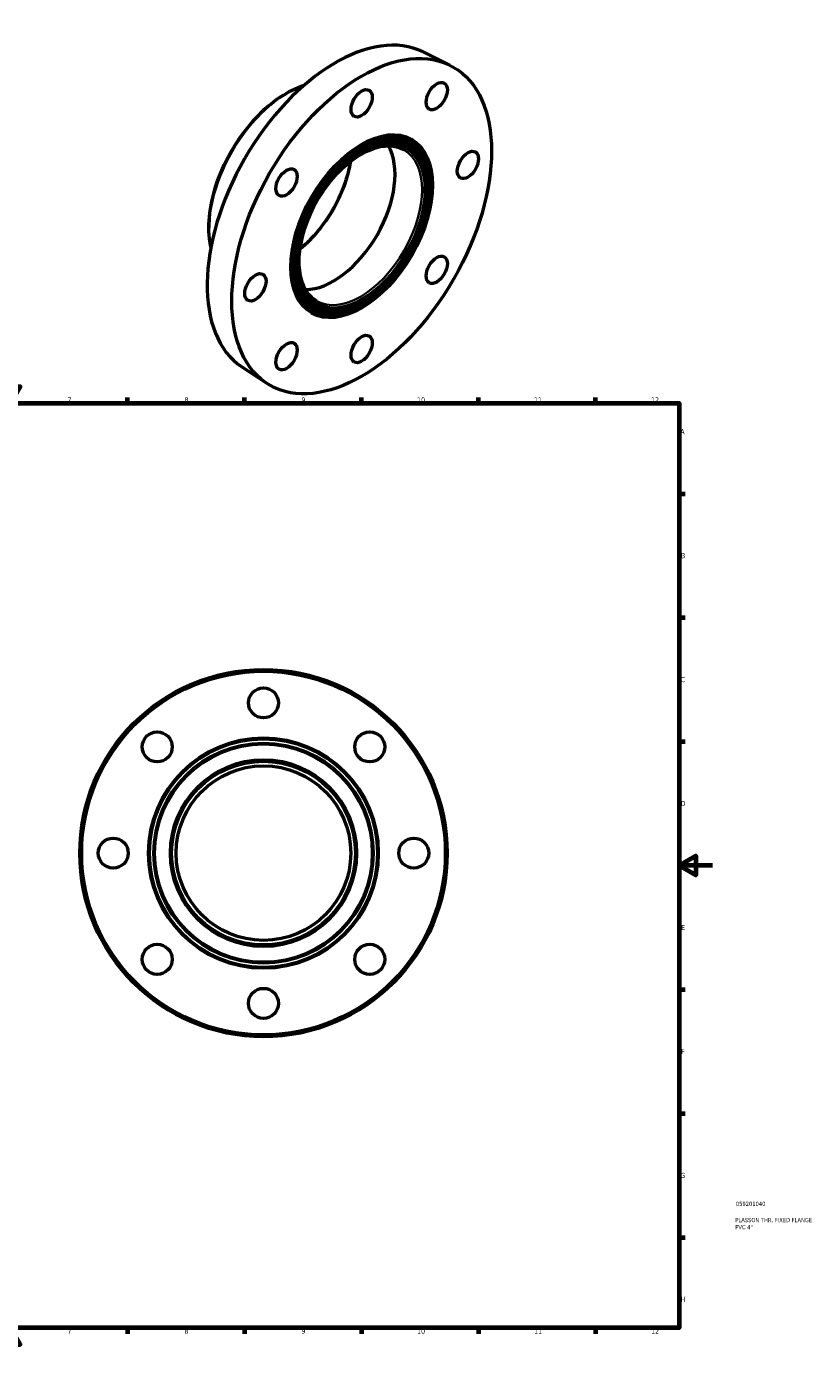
# Model space of a CAD drawing. Header units: millimetres. Extents: x -41 to 901, y 0 to 807.
# Tile 3 of 3: x 430 to 901, y 0 to 799. Entities that reach past the tile are written whole.
import ezdxf

# ---------------------------------------------------------------- set-up
doc = ezdxf.new("R2010")
doc.units = ezdxf.units.MM
for name, color, linetype, lineweight in [('Border (ANSI)', 7, 'Continuous', 70), ('Title (ISO)', 7, 'Continuous', 50), ('Visible (ANSI)', 7, 'Continuous', 50), ('Visible Narrow (ANSI)', 7, 'Continuous', 35)]:
    doc.layers.add(name, color=color, linetype=linetype, lineweight=lineweight)
doc.styles.add('Note Text (ANSI)', font='tahoma.ttf')
doc.styles.add('Note Text (ISO)', font='tahoma.ttf')

# ---------------------------------------------------------------- blocks, each defined once
blk = doc.blocks.new('Borders Default Border')
at = {"layer": 'Border (ANSI)'}
for p, q in [((70.08, 574), (70.08, 577.45)), ((140.17, 574), (140.17, 577.45)), ((210.25, 574), (210.25, 577.45)), ((280.33, 574), (280.33, 577.45)), ((350.42, 574), (350.42, 577.45)), ((490.58, 574), (490.58, 577.45)), ((560.67, 574), (560.67, 577.45)), ((630.75, 574), (630.75, 577.45)), ((700.83, 574), (700.83, 577.45)), ((770.92, 574), (770.92, 577.45)), ((20, 519.75), (16.55, 519.75)), ((821, 519.75), (824.45, 519.75)), ((20, 445.5), (16.55, 445.5)), ((821, 445.5), (824.45, 445.5)), ((20, 371.25), (16.55, 371.25)), ((821, 371.25), (824.45, 371.25)), ((20, 222.75), (16.55, 222.75)), ((821, 222.75), (824.45, 222.75)), ((20, 148.5), (16.55, 148.5)), ((821, 148.5), (824.45, 148.5)), ((20, 74.25), (16.55, 74.25)), ((821, 74.25), (824.45, 74.25)), ((70.08, 20), (70.08, 16.55)), ((140.17, 20), (140.17, 16.55)), ((210.25, 20), (210.25, 16.55)), ((280.33, 20), (280.33, 16.55)), ((350.42, 20), (350.42, 16.55)), ((490.58, 20), (490.58, 16.55)), ((560.67, 20), (560.67, 16.55)), ((630.75, 20), (630.75, 16.55)), ((700.83, 20), (700.83, 16.55)), ((770.92, 20), (770.92, 16.55))]:
    blk.add_line(p, q, dxfattribs=at)
at = {"layer": 'Border (ANSI)', "flags": 128}
for points in [[(420.5, 594), (420.5, 574), (414.73, 584), (426.27, 584), (420.5, 574)], [(20, 20), (20, 574), (821, 574), (821, 20), (20, 20)], [(0, 297), (20, 297), (10, 302.77), (10, 291.23), (20, 297)], [(841, 297), (821, 297), (831, 302.77), (831, 291.23), (821, 297)], [(420.5, 0), (420.5, 20), (414.73, 10), (426.27, 10), (420.5, 20)]]:
    blk.add_lwpolyline(points, dxfattribs=at)
at = {"layer": 'Border (ANSI)', "attachment_point": 7, "style": 'Note Text (ANSI)'}
for s, insert, char_height in [('1', (34.35, 574.4), 3.05), ('2', (104.2, 574.4), 3.05), ('3', (174.26, 574.34), 3.05), ('4', (244.23, 574.4), 3.05), ('5', (314.48, 574.34), 3.05), ('6', (384.49, 574.34), 3.05), ('7', (454.6, 574.4), 3.05), ('8', (524.63, 574.33), 3.05), ('9', (594.7, 574.34), 3.05), ('10', (663.96, 574.34), 3.048), ('11', (734.04, 574.4), 3.048), ('12', (804.13, 574.4), 3.048), ('A', (16.78, 555.35), 3.05), ('A', (821.63, 555.35), 3.05), ('B', (17.15, 481.1), 3.05), ('B', (821.99, 481.1), 3.05), ('C', (16.95, 406.8), 3.05), ('C', (821.8, 406.8), 3.05), ('D', (16.96, 332.6), 3.05), ('D', (821.81, 332.6), 3.05), ('E', (17.21, 258.35), 3.05), ('E', (822.05, 258.35), 3.05), ('F', (17.29, 184.1), 3.05), ('F', (822.14, 184.1), 3.05), ('G', (16.81, 109.79), 3.05), ('G', (821.66, 109.79), 3.05), ('H', (16.97, 35.6), 3.05), ('H', (821.81, 35.6), 3.05), ('1', (34.35, 16.55), 3.05), ('2', (104.2, 16.55), 3.05), ('3', (174.26, 16.49), 3.05), ('4', (244.23, 16.55), 3.05), ('5', (314.48, 16.49), 3.05), ('6', (384.49, 16.49), 3.05), ('7', (454.6, 16.55), 3.05), ('8', (524.63, 16.48), 3.05), ('9', (594.7, 16.49), 3.05), ('10', (663.96, 16.49), 3.048), ('11', (734.04, 16.55), 3.048), ('12', (804.13, 16.55), 3.048)]:
    blk.add_mtext(s, dxfattribs=dict(at, insert=insert, char_height=char_height))
blk = doc.blocks.new('Title Blocks ISO')
at = {"layer": 'Title (ISO)', "color": 232, "true_color": 0xca0064, "style": 'Note Text (ISO)'}
for tag, p in [('PART_NUMBER_001', (33.94, 73.08)), ('DESCRIPTION_001', (33.58, 63.35)), ('DESCRIPTION_002', (33.58, 59.13))]:
    blk.add_attdef(tag, p, '', height=2.5, dxfattribs=at)

msp = doc.modelspace()

# ---------------------------------------------------------------- linework, layer by layer
at = {"layer": 'Visible (ANSI)'}
for p, q in [((667.58, 784.384), (683.665, 776.389)), ((659.046, 729.123), (658.735, 729.302)), ((660.144, 731.03), (659.832, 731.209)), ((657.948, 727.217), (657.637, 727.396)), ((603.568, 632.785), (603.257, 632.964)), ((601.373, 628.972), (601.062, 629.151)), ((602.471, 630.879), (602.159, 631.058)), ((558.959, 595.76), (573.947, 585.861))]:
    msp.add_line(p, q, dxfattribs=at)
for centre, radius in [((571.964, 304.427), 110), ((571.964, 304.427), 108.9), ((571.964, 394.427), 9), ((508.324, 368.067), 9), ((635.603, 368.067), 9), ((571.964, 304.427), 55.036), ((571.964, 304.427), 52.284), ((481.964, 304.427), 9), ((661.964, 304.427), 9), ((508.324, 240.788), 9), ((635.603, 240.788), 9), ((571.964, 214.427), 9)]:
    msp.add_circle(centre, radius, dxfattribs=at)
for centre, major_axis, start_param, end_param in [((615.202, 688.959), (-54.345, -94.371), 3.1770237, 6.2477543), ((630.447, 680.18), (29.385, 51.029), 0, 3.1415927), ((630.447, 680.18), (28.288, 49.122), 0, 3.1415927), ((630.447, 680.18), (27.19, 47.216), 0, 3.1415927), ((613.788, 689.774), (26.091, 45.309), 3.4591557, 5.9656223), ((630.447, 680.18), (29.934, 51.982), 3.1467694, 6.2780085), ((630.447, 680.18), (28.837, 50.075), 3.1469665, 6.2778114), ((630.447, 680.18), (27.739, 48.169), 3.1471792, 6.2775987)]:
    msp.add_ellipse(centre, major_axis=major_axis, ratio=0.5780931, start_param=start_param, end_param=end_param, dxfattribs=at)
for centre, major_axis in [((630.758, 680.001), (-54.894, -95.324)), ((630.758, 753.58), (-4.491, -7.799)), ((675.758, 757.943), (-4.491, -7.799)), ((630.758, 680.001), (-29.934, -51.982)), ((630.758, 680.001), (-29.385, -51.029)), ((630.758, 680.001), (-28.837, -50.075)), ((630.758, 680.001), (-28.288, -49.122)), ((630.758, 680.001), (-27.739, -48.169)), ((630.758, 680.001), (-27.19, -47.216)), ((694.398, 716.649), (-4.491, -7.799)), ((585.758, 706.116), (-4.491, -7.799)), ((675.758, 653.886), (-4.491, -7.799)), ((567.119, 643.353), (-4.491, -7.799)), ((630.758, 606.422), (-4.491, -7.799)), ((585.758, 602.059), (-4.491, -7.799))]:
    msp.add_ellipse(centre, major_axis=major_axis, ratio=0.5780931, dxfattribs=at)
for points, knots in [([(540.475, 667.418), (540.089, 669.091), (539.791, 670.835), (538.958, 678.072), (539.149, 684.059), (541.123, 696.554), (542.906, 703.061), (547.875, 715.933), (551.058, 722.297), (558.501, 734.248), (562.76, 739.833), (571.934, 749.671), (576.849, 753.92), (586.669, 760.521), (591.566, 762.937), (596.325, 764.403)], [4.4809814, 4.4809814, 4.4809814, 4.4809814, 4.5881515, 4.5881515, 4.9106699, 4.9106699, 5.2333462, 5.2333462, 5.5555609, 5.5555609, 5.8776439, 5.8776439, 6.2000063, 6.2000063, 6.5107255, 6.5107255, 6.5107255, 6.5107255]), ([(603.888, 635.141), (601.093, 636.75), (598.759, 639.174), (595.306, 645.384), (594.157, 649.122), (593.14, 657.516), (593.248, 662.149), (594.701, 671.887), (596.044, 676.99), (599.841, 687.151), (602.295, 692.208), (608.067, 701.753), (611.384, 706.239), (618.534, 714.177), (622.365, 717.629), (630.138, 723.15), (634.076, 725.221), (641.654, 727.802), (645.288, 728.308), (651.334, 727.806), (653.851, 727.036), (656.071, 725.758)], [3.9250571, 3.9250571, 3.9250571, 3.9250571, 4.2592139, 4.2592139, 4.5821563, 4.5821563, 4.898905, 4.898905, 5.2155556, 5.2155556, 5.532802, 5.532802, 5.8502437, 5.8502437, 6.1673751, 6.1673751, 6.483894, 6.483894, 6.8011943, 6.8011943, 7.0666498, 7.0666498, 7.0666498, 7.0666498]), ([(624.045, 718.744), (623.254, 713.927), (621.898, 708.911), (618.037, 698.567), (615.455, 693.243), (609.382, 683.195), (605.891, 678.472), (599.488, 671.359), (596.715, 668.694), (593.88, 666.361)], [1.7775159, 1.7775159, 1.7775159, 1.7775159, 2.0734414, 2.0734414, 2.390823, 2.390823, 2.7083909, 2.7083909, 2.9310056, 2.9310056, 2.9310056, 2.9310056])]:
    msp.add_open_spline(points, degree=3, knots=knots, dxfattribs=at)
at = {"layer": 'Visible Narrow (ANSI)'}
for radius in [69.19, 68.091, 66.095, 64.996, 56.137]:
    msp.add_circle((571.964, 304.427), radius, dxfattribs=at)
for centre, major_axis, start_param, end_param in [((586.243, 705.636), (32.984, 57.277), 0.5739579, 2.5676347), ((629.98, 680.449), (26.091, 45.309), 3.1415927, 6.2831853), ((586.282, 705.613), (27.465, 47.693), 4.119593, 5.305185)]:
    msp.add_ellipse(centre, major_axis=major_axis, ratio=0.5780931, start_param=start_param, end_param=end_param, dxfattribs=at)
msp.add_ellipse((630.758, 680.001), major_axis=(-26.641, -46.262), ratio=0.5780931, dxfattribs=at)

# ---------------------------------------------------------------- block references
msp.add_blockref('Borders Default Border', (0, 0))
msp.add_blockref('Title Blocks ISO', (821, 20)).add_auto_attribs({'PART_NUMBER_001': '059201040', 'DESCRIPTION_001': 'PLASSON THR. FIXED FLANGE', 'DESCRIPTION_002': 'PVC 4"'})

doc.saveas('drawing.dxf')
